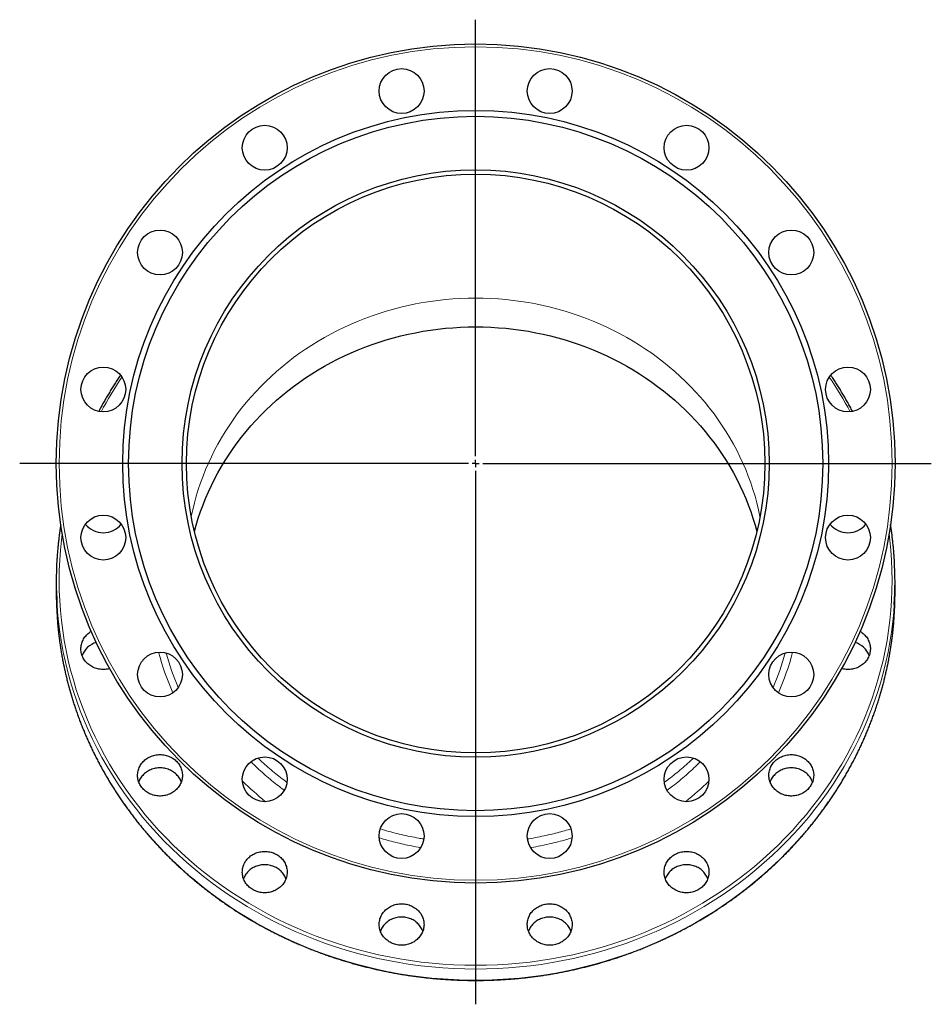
# Model space of a CAD drawing. Header units: millimetres. Extents: x 149 to 1600, y 55 to 1518.
# Tile 5 of 5: x 969 to 1600, y 838 to 1518. Entities that reach past the tile are written whole.
import ezdxf

# ---------------------------------------------------------------- set-up
doc = ezdxf.new("R2010")
doc.units = ezdxf.units.MM
doc.layers.add('FORMAT', color=7, linetype='Continuous')

# ---------------------------------------------------------------- blocks, each defined once
blk = doc.blocks.new('SW_CENTERMARKSYMBOL_0')
at = {"layer": 'FORMAT', "color": 0}
for p, q in [((0, 5), (0, 306.76)), ((-5, 0), (-315.29, 0)), ((0, 0), (-2.5, 0)), ((0, 0), (0, 2.5)), ((0, 0), (0, -2.5)), ((0, 0), (2.5, 0)), ((5, 0), (315.09, 0)), ((0, -5), (0, -373.76))]:
    blk.add_line(p, q, dxfattribs=at)

msp = doc.modelspace()

# ---------------------------------------------------------------- linework, layer by layer
at = {"color": 7, "linetype": 'Continuous', "lineweight": 25}
for p, q in [((994.47, 1130.15), (994.47, 1122.49)), ((1574.47, 1122.49), (1574.47, 1130.15))]:
    msp.add_line(p, q, dxfattribs=at)
at = {"color": 8, "linetype": 'Continuous', "lineweight": 18, "flags": 128}
for points in [[(1481.09, 1175.06), (1480.1, 1179.66), (1478.94, 1184.38), (1477.65, 1189.07), (1476.23, 1193.73), (1474.68, 1198.35), (1473, 1202.93), (1471.19, 1207.47), (1469.25, 1211.96), (1467.18, 1216.4), (1464.99, 1220.8), (1462.67, 1225.13), (1460.23, 1229.41), (1457.67, 1233.64), (1455, 1237.79), (1452.2, 1241.88), (1449.29, 1245.91), (1446.27, 1249.86), (1443.14, 1253.73), (1439.9, 1257.53), (1436.55, 1261.25), (1433.1, 1264.89), (1429.54, 1268.44), (1425.89, 1271.9), (1422.14, 1275.28), (1418.3, 1278.56), (1414.36, 1281.75), (1410.33, 1284.85), (1406.22, 1287.84), (1402.03, 1290.73), (1397.75, 1293.53), (1393.4, 1296.21), (1388.97, 1298.79), (1384.47, 1301.27), (1379.9, 1303.63), (1375.27, 1305.88), (1370.57, 1308.02), (1365.82, 1310.05), (1361.01, 1311.96), (1356.14, 1313.75), (1351.23, 1315.42), (1346.27, 1316.98), (1341.27, 1318.41), (1336.23, 1319.73), (1331.16, 1320.92), (1326.05, 1321.99), (1320.92, 1322.93), (1315.76, 1323.75), (1310.57, 1324.44), (1305.38, 1325.01), (1300.16, 1325.45), (1294.94, 1325.77), (1289.7, 1325.96), (1284.47, 1326.02), (1279.23, 1325.96), (1274, 1325.77), (1268.78, 1325.45), (1263.56, 1325.01), (1258.36, 1324.44), (1253.18, 1323.75), (1248.02, 1322.93), (1242.89, 1321.99), (1237.78, 1320.92), (1232.71, 1319.73), (1227.67, 1318.41), (1222.67, 1316.98), (1217.71, 1315.42), (1212.8, 1313.75), (1207.93, 1311.96), (1203.12, 1310.05), (1198.37, 1308.02), (1193.67, 1305.88), (1189.04, 1303.63), (1184.47, 1301.27), (1179.97, 1298.79), (1175.54, 1296.21), (1171.19, 1293.53), (1166.91, 1290.73), (1162.72, 1287.84), (1158.61, 1284.85), (1154.58, 1281.75), (1150.64, 1278.56), (1146.8, 1275.28), (1143.05, 1271.9), (1139.39, 1268.44), (1135.84, 1264.89), (1132.39, 1261.25), (1129.04, 1257.53), (1125.8, 1253.73), (1122.67, 1249.86), (1119.64, 1245.91), (1116.74, 1241.88), (1113.94, 1237.79), (1111.26, 1233.64), (1108.71, 1229.41), (1106.27, 1225.13), (1103.95, 1220.8), (1101.76, 1216.4), (1099.69, 1211.96), (1097.75, 1207.47), (1095.94, 1202.93), (1094.26, 1198.35), (1092.71, 1193.73), (1091.28, 1189.07), (1090, 1184.38), (1088.84, 1179.66), (1087.85, 1175.06)], [(998.58, 1163.03), (998.05, 1158.73), (997.36, 1151.79), (996.86, 1144.84), (996.57, 1137.88), (996.47, 1130.91), (996.57, 1123.95), (996.86, 1116.99), (997.36, 1110.04), (998.05, 1103.1), (998.93, 1096.18), (1000.02, 1089.29), (1001.29, 1082.42), (1002.76, 1075.59), (1004.43, 1068.8), (1006.28, 1062.05), (1008.33, 1055.34), (1010.57, 1048.69), (1012.99, 1042.09), (1015.6, 1035.56), (1018.39, 1029.09), (1021.37, 1022.69), (1024.53, 1016.36), (1027.86, 1010.12), (1031.37, 1003.95), (1035.05, 997.87), (1038.91, 991.89), (1042.93, 986), (1047.12, 980.2), (1051.47, 974.52), (1055.98, 968.93), (1060.65, 963.46), (1065.47, 958.11), (1070.44, 952.87), (1075.56, 947.76), (1080.82, 942.77), (1086.22, 937.91), (1091.76, 933.18), (1097.43, 928.59), (1103.23, 924.13), (1109.15, 919.82), (1115.19, 915.65), (1121.34, 911.63), (1127.61, 907.76), (1133.99, 904.04), (1140.47, 900.48), (1147.05, 897.08), (1153.72, 893.84), (1160.48, 890.76), (1167.33, 887.84), (1174.26, 885.09), (1181.26, 882.51), (1188.33, 880.1), (1195.47, 877.86), (1202.67, 875.79), (1209.93, 873.9), (1217.24, 872.19), (1224.59, 870.65), (1231.99, 869.29), (1239.42, 868.11), (1246.88, 867.11), (1254.37, 866.29), (1261.87, 865.66), (1269.4, 865.2), (1276.93, 864.93), (1284.47, 864.84)], [(1284.47, 864.84), (1292.01, 864.93), (1299.54, 865.2), (1307.07, 865.66), (1314.57, 866.29), (1322.06, 867.11), (1329.52, 868.11), (1336.95, 869.29), (1344.35, 870.65), (1351.7, 872.19), (1359.01, 873.9), (1366.27, 875.79), (1373.47, 877.86), (1380.61, 880.1), (1387.68, 882.51), (1394.68, 885.09), (1401.61, 887.84), (1408.46, 890.76), (1415.22, 893.84), (1421.89, 897.08), (1428.47, 900.48), (1434.95, 904.04), (1441.33, 907.76), (1447.59, 911.63), (1453.75, 915.65), (1459.79, 919.82), (1465.71, 924.13), (1471.51, 928.59), (1477.18, 933.18), (1482.72, 937.91), (1488.12, 942.77), (1493.38, 947.76), (1498.5, 952.87), (1503.47, 958.11), (1508.29, 963.46), (1512.96, 968.93), (1517.47, 974.52), (1521.82, 980.2), (1526.01, 986), (1530.03, 991.89), (1533.88, 997.87), (1537.57, 1003.95), (1541.08, 1010.12), (1544.41, 1016.36), (1547.57, 1022.69), (1550.55, 1029.09), (1553.34, 1035.56), (1555.95, 1042.09), (1558.37, 1048.69), (1560.61, 1055.34), (1562.66, 1062.05), (1564.51, 1068.8), (1566.18, 1075.59), (1567.65, 1082.42), (1568.92, 1089.29), (1570.01, 1096.18), (1570.89, 1103.1), (1571.58, 1110.04), (1572.07, 1116.99), (1572.37, 1123.95), (1572.47, 1130.91), (1572.37, 1137.88), (1572.07, 1144.84), (1571.58, 1151.79), (1570.89, 1158.73), (1570.36, 1163.03)], [(994.98, 1114.21), (995.36, 1109.13), (996.06, 1102.14), (996.95, 1095.18), (998.04, 1088.23), (999.33, 1081.32), (1000.81, 1074.44), (1002.48, 1067.6), (1004.35, 1060.8), (1006.41, 1054.05), (1008.66, 1047.35), (1011.1, 1040.71), (1013.73, 1034.13), (1016.54, 1027.62), (1019.54, 1021.17), (1022.72, 1014.8), (1026.08, 1008.51), (1029.61, 1002.3), (1033.32, 996.18), (1037.2, 990.16), (1041.26, 984.22), (1045.47, 978.39), (1049.85, 972.66), (1054.4, 967.04), (1059.1, 961.54), (1063.95, 956.14), (1068.96, 950.87), (1074.11, 945.72), (1079.41, 940.7), (1084.85, 935.8), (1090.42, 931.04), (1096.13, 926.42), (1101.97, 921.93), (1107.93, 917.59), (1114.01, 913.39), (1120.21, 909.34), (1126.52, 905.45), (1132.94, 901.7), (1139.47, 898.12), (1146.09, 894.69), (1152.81, 891.42), (1159.62, 888.32), (1166.52, 885.39), (1173.49, 882.62), (1180.54, 880.02), (1187.67, 877.59), (1194.85, 875.34), (1202.11, 873.26), (1209.41, 871.35), (1216.77, 869.62), (1224.18, 868.08), (1231.62, 866.71), (1239.1, 865.52), (1246.62, 864.51), (1254.16, 863.69), (1261.72, 863.05), (1269.29, 862.59), (1276.88, 862.31), (1284.47, 862.22)], [(1284.47, 862.22), (1292.06, 862.31), (1299.65, 862.59), (1307.22, 863.05), (1314.78, 863.69), (1322.32, 864.51), (1329.84, 865.52), (1337.32, 866.71), (1344.76, 868.08), (1352.17, 869.62), (1359.53, 871.35), (1366.83, 873.26), (1374.08, 875.34), (1381.27, 877.59), (1388.4, 880.02), (1395.45, 882.62), (1402.42, 885.39), (1409.32, 888.32), (1416.13, 891.42), (1422.85, 894.69), (1429.47, 898.12), (1435.99, 901.7), (1442.41, 905.45), (1448.73, 909.34), (1454.93, 913.39), (1461.01, 917.59), (1466.97, 921.93), (1472.81, 926.42), (1478.52, 931.04), (1484.09, 935.8), (1489.53, 940.7), (1494.83, 945.72), (1499.98, 950.87), (1504.99, 956.14), (1509.84, 961.54), (1514.54, 967.04), (1519.08, 972.66), (1523.47, 978.39), (1527.68, 984.22), (1531.74, 990.16), (1535.62, 996.18), (1539.33, 1002.3), (1542.86, 1008.51), (1546.22, 1014.8), (1549.4, 1021.17), (1552.39, 1027.62), (1555.21, 1034.13), (1557.84, 1040.71), (1560.28, 1047.35), (1562.53, 1054.05), (1564.59, 1060.8), (1566.46, 1067.6), (1568.13, 1074.44), (1569.61, 1081.32), (1570.9, 1088.23), (1571.99, 1095.18), (1572.88, 1102.14), (1573.58, 1109.13), (1573.96, 1114.24)], [(994.98, 1106.55), (995.36, 1101.47), (996.06, 1094.49), (996.95, 1087.52), (998.04, 1080.58), (999.33, 1073.67), (1000.81, 1066.79), (1002.48, 1059.95), (1004.35, 1053.15), (1006.41, 1046.4), (1008.66, 1039.7), (1011.1, 1033.06), (1013.73, 1026.48), (1016.54, 1019.96), (1019.54, 1013.52), (1022.72, 1007.15), (1026.08, 1000.86), (1029.61, 994.65), (1033.32, 988.53), (1037.2, 982.5), (1041.26, 976.57), (1045.47, 970.74), (1049.85, 965.01), (1054.4, 959.39), (1059.1, 953.88), (1063.95, 948.49), (1068.96, 943.22), (1074.11, 938.07), (1079.41, 933.04), (1084.85, 928.15), (1090.42, 923.39), (1096.13, 918.76), (1101.97, 914.28), (1107.93, 909.93), (1114.01, 905.74), (1120.21, 901.69), (1126.52, 897.79), (1132.94, 894.05), (1139.47, 890.46), (1146.09, 887.04), (1152.81, 883.77), (1159.62, 880.67), (1166.52, 877.73), (1173.49, 874.96), (1180.54, 872.36), (1187.67, 869.94), (1194.85, 867.68), (1202.11, 865.6), (1209.41, 863.7), (1216.77, 861.97), (1224.18, 860.42), (1231.62, 859.05), (1239.1, 857.87), (1246.62, 856.86), (1254.16, 856.04), (1261.72, 855.39), (1269.29, 854.94), (1276.88, 854.66), (1284.47, 854.57)], [(1284.47, 854.57), (1292.06, 854.66), (1299.65, 854.94), (1307.22, 855.39), (1314.78, 856.04), (1322.32, 856.86), (1329.84, 857.87), (1337.32, 859.05), (1344.76, 860.42), (1352.17, 861.97), (1359.53, 863.7), (1366.83, 865.6), (1374.08, 867.68), (1381.27, 869.94), (1388.4, 872.36), (1395.45, 874.96), (1402.42, 877.73), (1409.32, 880.67), (1416.13, 883.77), (1422.85, 887.04), (1429.47, 890.46), (1435.99, 894.05), (1442.41, 897.79), (1448.73, 901.69), (1454.93, 905.74), (1461.01, 909.93), (1466.97, 914.28), (1472.81, 918.76), (1478.52, 923.39), (1484.09, 928.15), (1489.53, 933.04), (1494.83, 938.07), (1499.98, 943.22), (1504.99, 948.49), (1509.84, 953.88), (1514.54, 959.39), (1519.08, 965.01), (1523.47, 970.74), (1527.68, 976.57), (1531.74, 982.5), (1535.62, 988.53), (1539.33, 994.65), (1542.86, 1000.86), (1546.22, 1007.15), (1549.4, 1013.52), (1552.39, 1019.96), (1555.21, 1026.48), (1557.84, 1033.06), (1560.28, 1039.7), (1562.53, 1046.4), (1564.59, 1053.15), (1566.46, 1059.95), (1568.13, 1066.79), (1569.61, 1073.67), (1570.9, 1080.58), (1571.99, 1087.52), (1572.88, 1094.49), (1573.58, 1101.47), (1573.96, 1106.59)]]:
    msp.add_lwpolyline(points, dxfattribs=at)
at = {"color": 7, "linetype": 'Continuous', "lineweight": 25, "flags": 128}
for points in [[(1090.06, 1164.72), (1091.28, 1169.17), (1092.71, 1173.82), (1094.26, 1178.44), (1095.94, 1183.02), (1097.75, 1187.56), (1099.69, 1192.06), (1101.76, 1196.5), (1103.95, 1200.89), (1106.27, 1205.23), (1108.71, 1209.51), (1111.26, 1213.73), (1113.94, 1217.89), (1116.74, 1221.98), (1119.64, 1226), (1122.67, 1229.95), (1125.8, 1233.83), (1129.04, 1237.63), (1132.39, 1241.35), (1135.84, 1244.98), (1139.39, 1248.54), (1143.05, 1252), (1146.8, 1255.38), (1150.64, 1258.66), (1154.58, 1261.85), (1158.61, 1264.94), (1162.72, 1267.94), (1166.91, 1270.83), (1171.19, 1273.62), (1175.54, 1276.31), (1179.97, 1278.89), (1184.47, 1281.37), (1189.04, 1283.73), (1193.67, 1285.98), (1198.37, 1288.12), (1203.12, 1290.15), (1207.93, 1292.06), (1212.8, 1293.85), (1217.71, 1295.52), (1222.67, 1297.08), (1227.67, 1298.51), (1232.71, 1299.83), (1237.78, 1301.02), (1242.89, 1302.08), (1248.02, 1303.03), (1253.18, 1303.85), (1258.36, 1304.54), (1263.56, 1305.11), (1268.78, 1305.55), (1274, 1305.87), (1279.23, 1306.06), (1284.47, 1306.12)], [(1284.47, 1306.12), (1289.7, 1306.06), (1294.94, 1305.87), (1300.16, 1305.55), (1305.38, 1305.11), (1310.57, 1304.54), (1315.76, 1303.85), (1320.92, 1303.03), (1326.05, 1302.08), (1331.16, 1301.02), (1336.23, 1299.83), (1341.27, 1298.51), (1346.27, 1297.08), (1351.23, 1295.52), (1356.14, 1293.85), (1361.01, 1292.06), (1365.82, 1290.15), (1370.57, 1288.12), (1375.27, 1285.98), (1379.9, 1283.73), (1384.47, 1281.37), (1388.97, 1278.89), (1393.4, 1276.31), (1397.75, 1273.62), (1402.03, 1270.83), (1406.22, 1267.94), (1410.33, 1264.94), (1414.36, 1261.85), (1418.3, 1258.66), (1422.14, 1255.38), (1425.89, 1252), (1429.54, 1248.54), (1433.1, 1244.98), (1436.55, 1241.35), (1439.9, 1237.63), (1443.14, 1233.83), (1446.27, 1229.95), (1449.29, 1226), (1452.2, 1221.98), (1455, 1217.89), (1457.67, 1213.73), (1460.23, 1209.51), (1462.67, 1205.23), (1464.99, 1200.89), (1467.18, 1196.5), (1469.25, 1192.06), (1471.19, 1187.56), (1473, 1183.02), (1474.68, 1178.44), (1476.23, 1173.82), (1477.65, 1169.17), (1478.88, 1164.72)], [(1031.49, 1069.89), (1030.92, 1069.74), (1030.06, 1069.56), (1029.2, 1069.42), (1028.33, 1069.33), (1027.45, 1069.29), (1026.57, 1069.29), (1025.7, 1069.33), (1024.83, 1069.42), (1023.96, 1069.56), (1023.11, 1069.74), (1022.27, 1069.97), (1021.44, 1070.24), (1020.63, 1070.55), (1019.84, 1070.91), (1019.07, 1071.3), (1018.33, 1071.74), (1017.62, 1072.21), (1016.94, 1072.72), (1016.29, 1073.26), (1015.67, 1073.84), (1015.09, 1074.45), (1014.55, 1075.08), (1014.05, 1075.75), (1013.59, 1076.44), (1013.17, 1077.15), (1012.8, 1077.89), (1012.47, 1078.64), (1012.19, 1079.41), (1011.96, 1080.19), (1011.77, 1080.98), (1011.64, 1081.78), (1011.55, 1082.59), (1011.51, 1083.4), (1011.53, 1084.21), (1011.59, 1085.02), (1011.7, 1085.82), (1011.86, 1086.62), (1012.07, 1087.4), (1012.33, 1088.18), (1012.63, 1088.94), (1012.98, 1089.68), (1013.38, 1090.41), (1013.81, 1091.11), (1014.3, 1091.79), (1014.82, 1092.44), (1015.38, 1093.06), (1015.98, 1093.65), (1016.61, 1094.21), (1017.28, 1094.74), (1017.97, 1095.23), (1018.67, 1095.67)], [(1550.26, 1095.67), (1550.97, 1095.23), (1551.66, 1094.74), (1552.33, 1094.21), (1552.96, 1093.65), (1553.56, 1093.06), (1554.12, 1092.44), (1554.64, 1091.79), (1555.12, 1091.11), (1555.56, 1090.41), (1555.96, 1089.68), (1556.31, 1088.94), (1556.61, 1088.18), (1556.87, 1087.4), (1557.08, 1086.62), (1557.24, 1085.82), (1557.35, 1085.02), (1557.41, 1084.21), (1557.42, 1083.4), (1557.39, 1082.59), (1557.3, 1081.78), (1557.16, 1080.98), (1556.98, 1080.19), (1556.75, 1079.41), (1556.47, 1078.64), (1556.14, 1077.89), (1555.77, 1077.15), (1555.35, 1076.44), (1554.89, 1075.75), (1554.39, 1075.08), (1553.85, 1074.45), (1553.27, 1073.84), (1552.65, 1073.26), (1552, 1072.72), (1551.32, 1072.21), (1550.61, 1071.74), (1549.86, 1071.3), (1549.1, 1070.91), (1548.31, 1070.55), (1547.5, 1070.24), (1546.67, 1069.97), (1545.83, 1069.74), (1544.98, 1069.56), (1544.11, 1069.42), (1543.24, 1069.33), (1542.36, 1069.29), (1541.49, 1069.29), (1540.61, 1069.33), (1539.74, 1069.42), (1538.87, 1069.56), (1538.02, 1069.74), (1537.45, 1069.89)], [(1066.21, 1010.5), (1067.09, 1010.47), (1067.96, 1010.4), (1068.83, 1010.29), (1069.69, 1010.13), (1070.54, 1009.93), (1071.37, 1009.68), (1072.19, 1009.39), (1072.99, 1009.05), (1073.77, 1008.68), (1074.52, 1008.26), (1075.25, 1007.81), (1075.95, 1007.32), (1076.61, 1006.79), (1077.25, 1006.23), (1077.84, 1005.64), (1078.4, 1005.01), (1078.93, 1004.36), (1079.41, 1003.68), (1079.85, 1002.98), (1080.24, 1002.26), (1080.59, 1001.52), (1080.89, 1000.76), (1081.15, 999.98), (1081.36, 999.19), (1081.52, 998.4), (1081.63, 997.59), (1081.69, 996.78), (1081.71, 995.97), (1081.67, 995.16), (1081.58, 994.36), (1081.45, 993.56), (1081.26, 992.76), (1081.03, 991.98), (1080.75, 991.22), (1080.42, 990.46), (1080.05, 989.73), (1079.63, 989.02), (1079.17, 988.33), (1078.67, 987.66), (1078.13, 987.02), (1077.55, 986.42), (1076.93, 985.84), (1076.28, 985.29), (1075.6, 984.78), (1074.89, 984.31), (1074.15, 983.88), (1073.38, 983.48), (1072.59, 983.13), (1071.78, 982.81), (1070.96, 982.54), (1070.11, 982.32), (1069.26, 982.14), (1068.39, 982), (1067.52, 981.91), (1066.65, 981.86), (1065.77, 981.86), (1064.89, 981.91), (1064.02, 982), (1063.16, 982.14), (1062.3, 982.32), (1061.46, 982.54), (1060.63, 982.81), (1059.82, 983.13), (1059.04, 983.48), (1058.27, 983.88), (1057.53, 984.31), (1056.82, 984.78), (1056.13, 985.29), (1055.48, 985.84), (1054.87, 986.42), (1054.29, 987.02), (1053.75, 987.66), (1053.25, 988.33), (1052.79, 989.02), (1052.37, 989.73), (1052, 990.46), (1051.67, 991.22), (1051.39, 991.98), (1051.16, 992.76), (1050.97, 993.56), (1050.83, 994.36), (1050.75, 995.16), (1050.71, 995.97), (1050.72, 996.78), (1050.78, 997.59), (1050.9, 998.4), (1051.06, 999.19), (1051.27, 999.98), (1051.52, 1000.76), (1051.83, 1001.52), (1052.18, 1002.26), (1052.57, 1002.98), (1053.01, 1003.68), (1053.49, 1004.36), (1054.01, 1005.01), (1054.57, 1005.64), (1055.17, 1006.23), (1055.8, 1006.79), (1056.47, 1007.32), (1057.17, 1007.81), (1057.9, 1008.26), (1058.65, 1008.68), (1059.43, 1009.05), (1060.23, 1009.39), (1061.05, 1009.68), (1061.88, 1009.93), (1062.73, 1010.13), (1063.59, 1010.29), (1064.46, 1010.4), (1065.33, 1010.47), (1066.21, 1010.5)], [(1502.73, 1010.5), (1503.61, 1010.47), (1504.48, 1010.4), (1505.35, 1010.29), (1506.21, 1010.13), (1507.06, 1009.93), (1507.89, 1009.68), (1508.71, 1009.39), (1509.51, 1009.05), (1510.29, 1008.68), (1511.04, 1008.26), (1511.77, 1007.81), (1512.47, 1007.32), (1513.13, 1006.79), (1513.77, 1006.23), (1514.37, 1005.64), (1514.93, 1005.01), (1515.45, 1004.36), (1515.93, 1003.68), (1516.37, 1002.98), (1516.76, 1002.26), (1517.11, 1001.52), (1517.42, 1000.76), (1517.67, 999.98), (1517.88, 999.19), (1518.04, 998.4), (1518.15, 997.59), (1518.22, 996.78), (1518.23, 995.97), (1518.19, 995.16), (1518.1, 994.36), (1517.97, 993.56), (1517.78, 992.76), (1517.55, 991.98), (1517.27, 991.22), (1516.94, 990.46), (1516.57, 989.73), (1516.15, 989.02), (1515.69, 988.33), (1515.19, 987.66), (1514.65, 987.02), (1514.07, 986.42), (1513.46, 985.84), (1512.81, 985.29), (1512.12, 984.78), (1511.41, 984.31), (1510.67, 983.88), (1509.9, 983.48), (1509.11, 983.13), (1508.31, 982.81), (1507.48, 982.54), (1506.64, 982.32), (1505.78, 982.14), (1504.92, 982), (1504.04, 981.91), (1503.17, 981.86), (1502.29, 981.86), (1501.42, 981.91), (1500.54, 982), (1499.68, 982.14), (1498.82, 982.32), (1497.98, 982.54), (1497.16, 982.81), (1496.35, 983.13), (1495.56, 983.48), (1494.79, 983.88), (1494.05, 984.31), (1493.34, 984.78), (1492.66, 985.29), (1492.01, 985.84), (1491.39, 986.42), (1490.81, 987.02), (1490.27, 987.66), (1489.77, 988.33), (1489.31, 989.02), (1488.89, 989.73), (1488.52, 990.46), (1488.19, 991.22), (1487.91, 991.98), (1487.68, 992.76), (1487.49, 993.56), (1487.36, 994.36), (1487.27, 995.16), (1487.23, 995.97), (1487.24, 996.78), (1487.31, 997.59), (1487.42, 998.4), (1487.58, 999.19), (1487.79, 999.98), (1488.04, 1000.76), (1488.35, 1001.52), (1488.7, 1002.26), (1489.09, 1002.98), (1489.53, 1003.68), (1490.01, 1004.36), (1490.53, 1005.01), (1491.09, 1005.64), (1491.69, 1006.23), (1492.33, 1006.79), (1492.99, 1007.32), (1493.69, 1007.81), (1494.42, 1008.26), (1495.17, 1008.68), (1495.95, 1009.05), (1496.75, 1009.39), (1497.57, 1009.68), (1498.4, 1009.93), (1499.25, 1010.13), (1500.11, 1010.29), (1500.98, 1010.4), (1501.85, 1010.47), (1502.73, 1010.5)], [(1080.89, 991.58), (1080.75, 991.95), (1080.42, 992.71), (1080.05, 993.44), (1079.63, 994.15), (1079.17, 994.84), (1078.67, 995.51), (1078.13, 996.15), (1077.55, 996.75), (1076.93, 997.33), (1076.28, 997.87), (1075.6, 998.38), (1074.89, 998.86), (1074.15, 999.29), (1073.38, 999.69), (1072.59, 1000.04), (1071.78, 1000.35), (1070.96, 1000.62), (1070.11, 1000.85), (1069.26, 1001.03), (1068.39, 1001.17), (1067.52, 1001.26), (1066.65, 1001.31), (1065.77, 1001.31), (1064.89, 1001.26), (1064.02, 1001.17), (1063.16, 1001.03), (1062.3, 1000.85), (1061.46, 1000.62), (1060.63, 1000.35), (1059.82, 1000.04), (1059.04, 999.69), (1058.27, 999.29), (1057.53, 998.86), (1056.82, 998.38), (1056.13, 997.87), (1055.48, 997.33), (1054.87, 996.75), (1054.29, 996.15), (1053.75, 995.51), (1053.25, 994.84), (1052.79, 994.15), (1052.37, 993.44), (1052, 992.71), (1051.67, 991.95), (1051.53, 991.58)], [(1517.41, 991.58), (1517.27, 991.95), (1516.94, 992.71), (1516.57, 993.44), (1516.15, 994.15), (1515.69, 994.84), (1515.19, 995.51), (1514.65, 996.15), (1514.07, 996.75), (1513.46, 997.33), (1512.81, 997.87), (1512.12, 998.38), (1511.41, 998.86), (1510.67, 999.29), (1509.9, 999.69), (1509.11, 1000.04), (1508.31, 1000.35), (1507.48, 1000.62), (1506.64, 1000.85), (1505.78, 1001.03), (1504.92, 1001.17), (1504.04, 1001.26), (1503.17, 1001.31), (1502.29, 1001.31), (1501.42, 1001.26), (1500.54, 1001.17), (1499.68, 1001.03), (1498.82, 1000.85), (1497.98, 1000.62), (1497.16, 1000.35), (1496.35, 1000.04), (1495.56, 999.69), (1494.79, 999.29), (1494.05, 998.86), (1493.34, 998.38), (1492.66, 997.87), (1492.01, 997.33), (1491.39, 996.75), (1490.81, 996.15), (1490.27, 995.51), (1489.77, 994.84), (1489.31, 994.15), (1488.89, 993.44), (1488.52, 992.71), (1488.19, 991.95), (1488.05, 991.58)], [(1138.63, 943.59), (1139.51, 943.56), (1140.38, 943.49), (1141.25, 943.38), (1142.11, 943.22), (1142.96, 943.02), (1143.8, 942.77), (1144.61, 942.48), (1145.41, 942.14), (1146.19, 941.77), (1146.95, 941.35), (1147.67, 940.9), (1148.37, 940.41), (1149.04, 939.88), (1149.67, 939.32), (1150.27, 938.73), (1150.83, 938.1), (1151.35, 937.45), (1151.83, 936.77), (1152.27, 936.07), (1152.66, 935.35), (1153.01, 934.61), (1153.32, 933.84), (1153.58, 933.07), (1153.78, 932.28), (1153.94, 931.49), (1154.06, 930.68), (1154.12, 929.87), (1154.13, 929.06), (1154.09, 928.25), (1154.01, 927.45), (1153.87, 926.65), (1153.69, 925.85), (1153.45, 925.07), (1153.17, 924.3), (1152.85, 923.55), (1152.47, 922.82), (1152.06, 922.11), (1151.6, 921.42), (1151.09, 920.75), (1150.55, 920.11), (1149.97, 919.5), (1149.36, 918.93), (1148.71, 918.38), (1148.02, 917.87), (1147.31, 917.4), (1146.57, 916.97), (1145.81, 916.57), (1145.02, 916.22), (1144.21, 915.9), (1143.38, 915.63), (1142.54, 915.41), (1141.68, 915.23), (1140.82, 915.09), (1139.95, 915), (1139.07, 914.95), (1138.19, 914.95), (1137.32, 915), (1136.45, 915.09), (1135.58, 915.23), (1134.73, 915.41), (1133.88, 915.63), (1133.06, 915.9), (1132.25, 916.22), (1131.46, 916.57), (1130.69, 916.97), (1129.95, 917.4), (1129.24, 917.87), (1128.56, 918.38), (1127.91, 918.93), (1127.29, 919.5), (1126.71, 920.11), (1126.17, 920.75), (1125.67, 921.42), (1125.21, 922.11), (1124.79, 922.82), (1124.42, 923.55), (1124.09, 924.3), (1123.81, 925.07), (1123.58, 925.85), (1123.39, 926.65), (1123.26, 927.45), (1123.17, 928.25), (1123.13, 929.06), (1123.15, 929.87), (1123.21, 930.68), (1123.32, 931.49), (1123.48, 932.28), (1123.69, 933.07), (1123.95, 933.84), (1124.25, 934.61), (1124.6, 935.35), (1125, 936.07), (1125.43, 936.77), (1125.91, 937.45), (1126.44, 938.1), (1127, 938.73), (1127.59, 939.32), (1128.23, 939.88), (1128.89, 940.41), (1129.59, 940.9), (1130.32, 941.35), (1131.07, 941.77), (1131.85, 942.14), (1132.65, 942.48), (1133.47, 942.77), (1134.3, 943.02), (1135.15, 943.22), (1136.01, 943.38), (1136.88, 943.49), (1137.76, 943.56), (1138.63, 943.59)], [(1430.31, 943.59), (1431.18, 943.56), (1432.06, 943.49), (1432.93, 943.38), (1433.79, 943.22), (1434.64, 943.02), (1435.47, 942.77), (1436.29, 942.48), (1437.09, 942.14), (1437.87, 941.77), (1438.62, 941.35), (1439.35, 940.9), (1440.04, 940.41), (1440.71, 939.88), (1441.34, 939.32), (1441.94, 938.73), (1442.5, 938.1), (1443.02, 937.45), (1443.51, 936.77), (1443.94, 936.07), (1444.34, 935.35), (1444.69, 934.61), (1444.99, 933.84), (1445.25, 933.07), (1445.46, 932.28), (1445.62, 931.49), (1445.73, 930.68), (1445.79, 929.87), (1445.81, 929.06), (1445.77, 928.25), (1445.68, 927.45), (1445.55, 926.65), (1445.36, 925.85), (1445.13, 925.07), (1444.85, 924.3), (1444.52, 923.55), (1444.15, 922.82), (1443.73, 922.11), (1443.27, 921.42), (1442.77, 920.75), (1442.23, 920.11), (1441.65, 919.5), (1441.03, 918.93), (1440.38, 918.38), (1439.7, 917.87), (1438.99, 917.4), (1438.25, 916.97), (1437.48, 916.57), (1436.69, 916.22), (1435.88, 915.9), (1435.05, 915.63), (1434.21, 915.41), (1433.36, 915.23), (1432.49, 915.09), (1431.62, 915), (1430.75, 914.95), (1429.87, 914.95), (1428.99, 915), (1428.12, 915.09), (1427.26, 915.23), (1426.4, 915.41), (1425.56, 915.63), (1424.73, 915.9), (1423.92, 916.22), (1423.13, 916.57), (1422.37, 916.97), (1421.63, 917.4), (1420.91, 917.87), (1420.23, 918.38), (1419.58, 918.93), (1418.97, 919.5), (1418.39, 920.11), (1417.84, 920.75), (1417.34, 921.42), (1416.88, 922.11), (1416.47, 922.82), (1416.09, 923.55), (1415.77, 924.3), (1415.49, 925.07), (1415.25, 925.85), (1415.07, 926.65), (1414.93, 927.45), (1414.85, 928.25), (1414.81, 929.06), (1414.82, 929.87), (1414.88, 930.68), (1414.99, 931.49), (1415.15, 932.28), (1415.36, 933.07), (1415.62, 933.84), (1415.92, 934.61), (1416.27, 935.35), (1416.67, 936.07), (1417.11, 936.77), (1417.59, 937.45), (1418.11, 938.1), (1418.67, 938.73), (1419.27, 939.32), (1419.9, 939.88), (1420.57, 940.41), (1421.27, 940.9), (1421.99, 941.35), (1422.75, 941.77), (1423.53, 942.14), (1424.32, 942.48), (1425.14, 942.77), (1425.98, 943.02), (1426.83, 943.22), (1427.69, 943.38), (1428.56, 943.49), (1429.43, 943.56), (1430.31, 943.59)], [(1153.31, 924.67), (1153.17, 925.04), (1152.85, 925.79), (1152.47, 926.53), (1152.06, 927.24), (1151.6, 927.93), (1151.09, 928.6), (1150.55, 929.23), (1149.97, 929.84), (1149.36, 930.42), (1148.71, 930.96), (1148.02, 931.47), (1147.31, 931.95), (1146.57, 932.38), (1145.81, 932.78), (1145.02, 933.13), (1144.21, 933.44), (1143.38, 933.71), (1142.54, 933.94), (1141.68, 934.12), (1140.82, 934.26), (1139.95, 934.35), (1139.07, 934.4), (1138.19, 934.4), (1137.32, 934.35), (1136.45, 934.26), (1135.58, 934.12), (1134.73, 933.94), (1133.88, 933.71), (1133.06, 933.44), (1132.25, 933.13), (1131.46, 932.78), (1130.69, 932.38), (1129.95, 931.95), (1129.24, 931.47), (1128.56, 930.96), (1127.91, 930.42), (1127.29, 929.84), (1126.71, 929.23), (1126.17, 928.6), (1125.67, 927.93), (1125.21, 927.24), (1124.79, 926.53), (1124.42, 925.79), (1124.09, 925.04), (1123.95, 924.67)], [(1444.99, 924.67), (1444.85, 925.04), (1444.52, 925.79), (1444.15, 926.53), (1443.73, 927.24), (1443.27, 927.93), (1442.77, 928.6), (1442.23, 929.23), (1441.65, 929.84), (1441.03, 930.42), (1440.38, 930.96), (1439.7, 931.47), (1438.99, 931.95), (1438.25, 932.38), (1437.48, 932.78), (1436.69, 933.13), (1435.88, 933.44), (1435.05, 933.71), (1434.21, 933.94), (1433.36, 934.12), (1432.49, 934.26), (1431.62, 934.35), (1430.75, 934.4), (1429.87, 934.4), (1428.99, 934.35), (1428.12, 934.26), (1427.26, 934.12), (1426.4, 933.94), (1425.56, 933.71), (1424.73, 933.44), (1423.92, 933.13), (1423.13, 932.78), (1422.37, 932.38), (1421.63, 931.95), (1420.91, 931.47), (1420.23, 930.96), (1419.58, 930.42), (1418.97, 929.84), (1418.39, 929.23), (1417.84, 928.6), (1417.34, 927.93), (1416.88, 927.24), (1416.47, 926.53), (1416.09, 925.79), (1415.77, 925.04), (1415.63, 924.67)], [(1233.26, 907.37), (1234.14, 907.35), (1235.01, 907.28), (1235.88, 907.17), (1236.74, 907.01), (1237.59, 906.8), (1238.42, 906.56), (1239.24, 906.26), (1240.04, 905.93), (1240.82, 905.56), (1241.57, 905.14), (1242.3, 904.69), (1243, 904.2), (1243.66, 903.67), (1244.3, 903.11), (1244.89, 902.52), (1245.45, 901.89), (1245.98, 901.24), (1246.46, 900.56), (1246.9, 899.86), (1247.29, 899.14), (1247.64, 898.39), (1247.94, 897.63), (1248.2, 896.86), (1248.41, 896.07), (1248.57, 895.27), (1248.68, 894.47), (1248.74, 893.66), (1248.76, 892.85), (1248.72, 892.04), (1248.63, 891.24), (1248.5, 890.43), (1248.31, 889.64), (1248.08, 888.86), (1247.8, 888.09), (1247.47, 887.34), (1247.1, 886.61), (1246.68, 885.89), (1246.22, 885.2), (1245.72, 884.54), (1245.18, 883.9), (1244.6, 883.29), (1243.98, 882.72), (1243.33, 882.17), (1242.65, 881.66), (1241.94, 881.19), (1241.2, 880.76), (1240.43, 880.36), (1239.64, 880.01), (1238.83, 879.69), (1238.01, 879.42), (1237.16, 879.2), (1236.31, 879.01), (1235.44, 878.88), (1234.57, 878.79), (1233.7, 878.74), (1232.82, 878.74), (1231.94, 878.79), (1231.07, 878.88), (1230.21, 879.01), (1229.35, 879.2), (1228.51, 879.42), (1227.68, 879.69), (1226.87, 880.01), (1226.09, 880.36), (1225.32, 880.76), (1224.58, 881.19), (1223.87, 881.66), (1223.18, 882.17), (1222.53, 882.72), (1221.92, 883.29), (1221.34, 883.9), (1220.8, 884.54), (1220.29, 885.2), (1219.83, 885.89), (1219.42, 886.61), (1219.05, 887.34), (1218.72, 888.09), (1218.44, 888.86), (1218.2, 889.64), (1218.02, 890.43), (1217.88, 891.24), (1217.8, 892.04), (1217.76, 892.85), (1217.77, 893.66), (1217.83, 894.47), (1217.95, 895.27), (1218.11, 896.07), (1218.32, 896.86), (1218.57, 897.63), (1218.88, 898.39), (1219.23, 899.14), (1219.62, 899.86), (1220.06, 900.56), (1220.54, 901.24), (1221.06, 901.89), (1221.62, 902.52), (1222.22, 903.11), (1222.85, 903.67), (1223.52, 904.2), (1224.22, 904.69), (1224.95, 905.14), (1225.7, 905.56), (1226.48, 905.93), (1227.28, 906.26), (1228.09, 906.56), (1228.93, 906.8), (1229.78, 907.01), (1230.64, 907.17), (1231.51, 907.28), (1232.38, 907.35), (1233.26, 907.37)], [(1335.68, 907.37), (1336.56, 907.35), (1337.43, 907.28), (1338.3, 907.17), (1339.16, 907.01), (1340.01, 906.8), (1340.84, 906.56), (1341.66, 906.26), (1342.46, 905.93), (1343.24, 905.56), (1343.99, 905.14), (1344.72, 904.69), (1345.42, 904.2), (1346.08, 903.67), (1346.72, 903.11), (1347.32, 902.52), (1347.88, 901.89), (1348.4, 901.24), (1348.88, 900.56), (1349.32, 899.86), (1349.71, 899.14), (1350.06, 898.39), (1350.37, 897.63), (1350.62, 896.86), (1350.83, 896.07), (1350.99, 895.27), (1351.1, 894.47), (1351.17, 893.66), (1351.18, 892.85), (1351.14, 892.04), (1351.06, 891.24), (1350.92, 890.43), (1350.73, 889.64), (1350.5, 888.86), (1350.22, 888.09), (1349.89, 887.34), (1349.52, 886.61), (1349.1, 885.89), (1348.64, 885.2), (1348.14, 884.54), (1347.6, 883.9), (1347.02, 883.29), (1346.41, 882.72), (1345.76, 882.17), (1345.07, 881.66), (1344.36, 881.19), (1343.62, 880.76), (1342.85, 880.36), (1342.07, 880.01), (1341.26, 879.69), (1340.43, 879.42), (1339.59, 879.2), (1338.73, 879.01), (1337.87, 878.88), (1337, 878.79), (1336.12, 878.74), (1335.24, 878.74), (1334.37, 878.79), (1333.49, 878.88), (1332.63, 879.01), (1331.78, 879.2), (1330.93, 879.42), (1330.11, 879.69), (1329.3, 880.01), (1328.51, 880.36), (1327.74, 880.76), (1327, 881.19), (1326.29, 881.66), (1325.61, 882.17), (1324.96, 882.72), (1324.34, 883.29), (1323.76, 883.9), (1323.22, 884.54), (1322.72, 885.2), (1322.26, 885.89), (1321.84, 886.61), (1321.47, 887.34), (1321.14, 888.09), (1320.86, 888.86), (1320.63, 889.64), (1320.44, 890.43), (1320.31, 891.24), (1320.22, 892.04), (1320.18, 892.85), (1320.19, 893.66), (1320.26, 894.47), (1320.37, 895.27), (1320.53, 896.07), (1320.74, 896.86), (1320.99, 897.63), (1321.3, 898.39), (1321.65, 899.14), (1322.04, 899.86), (1322.48, 900.56), (1322.96, 901.24), (1323.48, 901.89), (1324.05, 902.52), (1324.64, 903.11), (1325.28, 903.67), (1325.94, 904.2), (1326.64, 904.69), (1327.37, 905.14), (1328.12, 905.56), (1328.9, 905.93), (1329.7, 906.26), (1330.52, 906.56), (1331.35, 906.8), (1332.2, 907.01), (1333.06, 907.17), (1333.93, 907.28), (1334.8, 907.35), (1335.68, 907.37)], [(1247.94, 888.46), (1247.8, 888.83), (1247.47, 889.58), (1247.1, 890.32), (1246.68, 891.03), (1246.22, 891.72), (1245.72, 892.38), (1245.18, 893.02), (1244.6, 893.63), (1243.98, 894.21), (1243.33, 894.75), (1242.65, 895.26), (1241.94, 895.73), (1241.2, 896.17), (1240.43, 896.56), (1239.64, 896.92), (1238.83, 897.23), (1238.01, 897.5), (1237.16, 897.73), (1236.31, 897.91), (1235.44, 898.05), (1234.57, 898.14), (1233.7, 898.18), (1232.82, 898.18), (1231.94, 898.14), (1231.07, 898.05), (1230.21, 897.91), (1229.35, 897.73), (1228.51, 897.5), (1227.68, 897.23), (1226.87, 896.92), (1226.09, 896.56), (1225.32, 896.17), (1224.58, 895.73), (1223.87, 895.26), (1223.18, 894.75), (1222.53, 894.21), (1221.92, 893.63), (1221.34, 893.02), (1220.8, 892.38), (1220.29, 891.72), (1219.83, 891.03), (1219.42, 890.32), (1219.05, 889.58), (1218.72, 888.83), (1218.58, 888.46)], [(1350.36, 888.46), (1350.22, 888.83), (1349.89, 889.58), (1349.52, 890.32), (1349.1, 891.03), (1348.64, 891.72), (1348.14, 892.38), (1347.6, 893.02), (1347.02, 893.63), (1346.41, 894.21), (1345.76, 894.75), (1345.07, 895.26), (1344.36, 895.73), (1343.62, 896.17), (1342.85, 896.56), (1342.07, 896.92), (1341.26, 897.23), (1340.43, 897.5), (1339.59, 897.73), (1338.73, 897.91), (1337.87, 898.05), (1337, 898.14), (1336.12, 898.18), (1335.24, 898.18), (1334.37, 898.14), (1333.49, 898.05), (1332.63, 897.91), (1331.78, 897.73), (1330.93, 897.5), (1330.11, 897.23), (1329.3, 896.92), (1328.51, 896.56), (1327.74, 896.17), (1327, 895.73), (1326.29, 895.26), (1325.61, 894.75), (1324.96, 894.21), (1324.34, 893.63), (1323.76, 893.02), (1323.22, 892.38), (1322.72, 891.72), (1322.26, 891.03), (1321.84, 890.32), (1321.47, 889.58), (1321.14, 888.83), (1321, 888.46)]]:
    msp.add_lwpolyline(points, dxfattribs=at)
at = {"color": 7, "linetype": 'Continuous', "lineweight": 25}
for centre, radius in [((1284.47, 1211.66), 290), ((1233.26, 1469.11), 15.5), ((1335.68, 1469.11), 15.5), ((1284.47, 1211.66), 244), ((1284.47, 1211.66), 240), ((1138.63, 1429.92), 15.5), ((1430.31, 1429.92), 15.5), ((1284.47, 1211.66), 203), ((1284.47, 1211.66), 200), ((1066.21, 1357.5), 15.5), ((1502.73, 1357.5), 15.5), ((1027.01, 1262.87), 15.5), ((1541.93, 1262.87), 15.5), ((1027.01, 1160.45), 15.5), ((1541.93, 1160.45), 15.5), ((1066.21, 1065.82), 15.5), ((1502.73, 1065.82), 15.5), ((1138.63, 993.4), 15.5), ((1430.31, 993.4), 15.5), ((1233.26, 954.2), 15.5), ((1335.68, 954.2), 15.5)]:
    msp.add_circle(centre, radius, dxfattribs=at)
at = {"color": 8, "linetype": 'Continuous', "lineweight": 18}
msp.add_circle((1284.47, 1211.66), 288, dxfattribs=at)
for centre, radius, start, end in [((1256.24, 1125.75), 260.82, 146.03721, 152.18711), ((1312.56, 1125.66), 260.97, 27.81476, 33.96092), ((1256.04, 1131.94), 197.38, 194.86841, 203.53877), ((1256.67, 1133.05), 193.48, 195.68453, 203.20065), ((1312.27, 1133.05), 193.48, 336.79935, 344.31547), ((1312.9, 1131.94), 197.38, 336.46123, 345.13159), ((1273.65, 1145.08), 214.49, 225.44828, 231.20298), ((1295.38, 1144.97), 214.34, 308.79504, 314.55369)]:
    msp.add_arc(centre, radius, start, end, dxfattribs=at)
at = {"color": 7, "linetype": 'Continuous', "lineweight": 25}
for centre, radius, start, end in [((1027.01, 1180.09), 16.22, 219.89998, 320.10002), ((1541.93, 1180.09), 16.22, 219.89998, 320.10002), ((1242.05, 1130.15), 247.59, 176.54315, 183.69152), ((1326.88, 1130.15), 247.58, 356.31698, 3.42514), ((1242.08, 1122.49), 247.61, 180.00032, 183.69147), ((1326.86, 1122.49), 247.61, 356.31704, 359.99968), ((1026.29, 1073.65), 14.95, 106.06694, 158.98501), ((1542.64, 1073.63), 14.97, 21.05305, 73.895)]:
    msp.add_arc(centre, radius, start, end, dxfattribs=at)
for points, knots in [([(1038.92, 1272.77), (1038.7, 1272.45), (1037.84, 1271.19), (1036.38, 1268.97), (1034.53, 1266.12), (1032.73, 1263.25), (1030.97, 1260.36), (1029.24, 1257.45), (1027.56, 1254.52), (1025.91, 1251.56), (1024.68, 1249.3), (1024, 1248.01), (1023.85, 1247.72)], [0, 0, 0, 0, 0.039865, 0.155652, 0.271437, 0.387221, 0.503004, 0.618786, 0.734566, 0.850345, 0.966123, 1, 1, 1, 1]), ([(1545.1, 1247.7), (1545.08, 1247.75), (1544.53, 1248.79), (1543.43, 1250.82), (1541.8, 1253.77), (1540.12, 1256.71), (1538.41, 1259.63), (1536.66, 1262.52), (1534.86, 1265.4), (1533.03, 1268.26), (1531.42, 1270.72), (1530.39, 1272.21), (1530.01, 1272.78)], [0, 0, 0, 0, 0.005434, 0.121082, 0.236731, 0.352382, 0.468034, 0.583687, 0.699341, 0.814996, 0.930653, 1, 1, 1, 1]), ([(997.59, 1169.33), (997.43, 1168.35), (997.11, 1166.28), (996.66, 1163.11), (996.24, 1159.81), (995.87, 1156.51), (995.54, 1153.2), (995.25, 1149.89), (995.05, 1147.19), (994.95, 1145.59), (994.93, 1145.09)], [0, 0, 0, 0, 0.121659, 0.257871, 0.394082, 0.530293, 0.666503, 0.802713, 0.938923, 1, 1, 1, 1]), ([(1574.02, 1144.96), (1574.01, 1145.22), (1573.93, 1146.59), (1573.75, 1149.06), (1573.48, 1152.37), (1573.16, 1155.68), (1572.79, 1158.98), (1572.39, 1162.28), (1571.93, 1165.57), (1571.59, 1167.92), (1571.38, 1169.17), (1571.35, 1169.33)], [0, 0, 0, 0, 0.032334, 0.167796, 0.303259, 0.438721, 0.574184, 0.709648, 0.845112, 0.980576, 1, 1, 1, 1]), ([(994.99, 1106.53), (995, 1106.27), (995.09, 1104.91), (995.28, 1102.44), (995.57, 1099.13), (995.9, 1095.82), (996.28, 1092.52), (996.7, 1089.22), (997.17, 1085.93), (997.68, 1082.65), (998.24, 1079.37), (998.84, 1076.09), (999.48, 1072.83), (1000.17, 1069.57), (1000.9, 1066.32), (1001.67, 1063.08), (1002.49, 1059.84), (1003.35, 1056.62), (1004.26, 1053.41), (1005.2, 1050.2), (1006.19, 1047.01), (1007.23, 1043.83), (1008.3, 1040.66), (1009.42, 1037.51), (1010.58, 1034.37), (1011.78, 1031.24), (1013.02, 1028.12), (1014.31, 1025.02), (1015.63, 1021.94), (1017, 1018.87), (1018.41, 1015.81), (1019.86, 1012.78), (1021.35, 1009.76), (1022.88, 1006.75), (1024.45, 1003.77), (1026.06, 1000.8), (1027.71, 997.85), (1029.4, 994.92), (1031.13, 992.01), (1032.9, 989.12), (1034.7, 986.25), (1036.55, 983.4), (1038.43, 980.57), (1040.35, 977.77), (1042.31, 974.98), (1044.3, 972.22), (1046.34, 969.48), (1048.4, 966.77), (1050.51, 964.08), (1052.65, 961.41), (1054.82, 958.77), (1057.04, 956.15), (1059.28, 953.56), (1061.56, 951), (1063.88, 948.46), (1066.23, 945.95), (1068.61, 943.46), (1071.02, 941.01), (1073.47, 938.58), (1075.95, 936.17), (1078.46, 933.8), (1081.01, 931.46), (1083.58, 929.14), (1086.19, 926.86), (1088.82, 924.6), (1091.49, 922.38), (1094.19, 920.18), (1096.91, 918.02), (1099.67, 915.89), (1102.45, 913.79), (1105.26, 911.72), (1108.1, 909.68), (1110.96, 907.68), (1113.85, 905.71), (1116.77, 903.77), (1119.71, 901.87), (1122.68, 900), (1125.67, 898.17), (1128.69, 896.37), (1131.73, 894.6), (1134.8, 892.87), (1137.89, 891.17), (1141, 889.51), (1144.13, 887.89), (1147.28, 886.3), (1150.46, 884.75), (1153.66, 883.23), (1156.87, 881.75), (1160.11, 880.31), (1163.36, 878.9), (1166.63, 877.54), (1169.93, 876.21), (1173.23, 874.91), (1176.56, 873.66), (1179.9, 872.44), (1183.26, 871.26), (1186.63, 870.12), (1190.02, 869.02), (1193.43, 867.96), (1196.84, 866.94), (1200.27, 865.96), (1203.72, 865.01), (1207.17, 864.11), (1210.64, 863.24), (1214.12, 862.42), (1217.61, 861.63), (1221.11, 860.88), (1224.62, 860.18), (1228.14, 859.51), (1231.67, 858.89), (1235.21, 858.31), (1238.75, 857.76), (1242.3, 857.26), (1245.86, 856.8), (1249.42, 856.37), (1252.99, 855.99), (1256.56, 855.65), (1260.14, 855.35), (1263.72, 855.1), (1267.3, 854.88), (1270.89, 854.7), (1274.48, 854.57), (1278.07, 854.48), (1281.4, 854.42), (1283.53, 854.42), (1284.47, 854.42)], [0, 0, 0, 0, 0.001942, 0.0101337, 0.0183255, 0.0265172, 0.034709, 0.0429009, 0.0510927, 0.0592846, 0.0674765, 0.0756685, 0.0838605, 0.0920525, 0.1002446, 0.1084367, 0.1166289, 0.1248211, 0.1330134, 0.1412057, 0.1493981, 0.1575906, 0.1657832, 0.1739758, 0.1821684, 0.1903612, 0.198554, 0.2067469, 0.2149399, 0.2231329, 0.231326, 0.2395192, 0.2477125, 0.2559059, 0.2640993, 0.2722929, 0.2804865, 0.2886802, 0.296874, 0.3050679, 0.3132619, 0.3214559, 0.3296501, 0.3378443, 0.3460387, 0.3542331, 0.3624276, 0.3706222, 0.3788168, 0.3870116, 0.3952065, 0.4034014, 0.4115964, 0.4197915, 0.4279867, 0.436182, 0.4443774, 0.4525728, 0.4607684, 0.468964, 0.4771597, 0.4853554, 0.4935513, 0.5017472, 0.5099432, 0.5181393, 0.5263354, 0.5345316, 0.5427279, 0.5509243, 0.5591207, 0.5673172, 0.5755137, 0.5837103, 0.591907, 0.6001038, 0.6083006, 0.6164974, 0.6246943, 0.6328913, 0.6410883, 0.6492854, 0.6574826, 0.6656797, 0.673877, 0.6820742, 0.6902716, 0.6984689, 0.7066664, 0.7148638, 0.7230613, 0.7312588, 0.7394564, 0.747654, 0.7558517, 0.7640494, 0.7722471, 0.7804448, 0.7886426, 0.7968404, 0.8050383, 0.8132361, 0.821434, 0.8296319, 0.8378299, 0.8460278, 0.8542258, 0.8624238, 0.8706218, 0.8788199, 0.887018, 0.895216, 0.9034141, 0.9116122, 0.9198103, 0.9280085, 0.9362066, 0.9444048, 0.9526029, 0.9608011, 0.9689993, 0.9771975, 0.9853956, 0.9935938, 1, 1, 1, 1]), ([(1284.47, 854.42), (1285.1, 854.42), (1286.93, 854.42), (1289.96, 854.46), (1293.55, 854.54), (1297.14, 854.67), (1300.73, 854.83), (1304.31, 855.04), (1307.89, 855.29), (1311.47, 855.57), (1315.05, 855.9), (1318.61, 856.27), (1322.18, 856.69), (1325.74, 857.14), (1329.29, 857.63), (1332.84, 858.16), (1336.37, 858.74), (1339.9, 859.35), (1343.42, 860.01), (1346.94, 860.7), (1350.44, 861.44), (1353.93, 862.21), (1357.42, 863.03), (1360.89, 863.88), (1364.35, 864.78), (1367.79, 865.71), (1371.23, 866.69), (1374.65, 867.7), (1378.05, 868.75), (1381.45, 869.84), (1384.82, 870.97), (1388.19, 872.14), (1391.53, 873.35), (1394.86, 874.59), (1398.18, 875.87), (1401.47, 877.19), (1404.75, 878.55), (1408.01, 879.95), (1411.25, 881.38), (1414.47, 882.85), (1417.67, 884.36), (1420.85, 885.9), (1424.01, 887.48), (1427.15, 889.1), (1430.27, 890.75), (1433.36, 892.44), (1436.43, 894.16), (1439.48, 895.92), (1442.5, 897.71), (1445.5, 899.53), (1448.48, 901.4), (1451.43, 903.29), (1454.35, 905.22), (1457.25, 907.18), (1460.12, 909.17), (1462.97, 911.2), (1465.78, 913.26), (1468.57, 915.35), (1471.33, 917.48), (1474.07, 919.63), (1476.77, 921.82), (1479.44, 924.04), (1482.09, 926.28), (1484.7, 928.56), (1487.28, 930.87), (1489.84, 933.21), (1492.36, 935.57), (1494.85, 937.97), (1497.3, 940.39), (1499.73, 942.84), (1502.12, 945.32), (1504.47, 947.82), (1506.8, 950.36), (1509.09, 952.91), (1511.34, 955.5), (1513.56, 958.11), (1515.75, 960.74), (1517.89, 963.4), (1520.01, 966.09), (1522.09, 968.8), (1524.13, 971.53), (1526.13, 974.29), (1528.1, 977.06), (1530.03, 979.86), (1531.92, 982.69), (1533.77, 985.53), (1535.59, 988.39), (1537.37, 991.28), (1539.11, 994.19), (1540.8, 997.11), (1542.46, 1000.05), (1544.09, 1003.02), (1545.67, 1006), (1547.21, 1009), (1548.71, 1012.02), (1550.17, 1015.05), (1551.59, 1018.1), (1552.96, 1021.16), (1554.3, 1024.25), (1555.6, 1027.34), (1556.85, 1030.45), (1558.06, 1033.58), (1559.23, 1036.72), (1560.36, 1039.87), (1561.45, 1043.04), (1562.49, 1046.21), (1563.49, 1049.4), (1564.45, 1052.6), (1565.36, 1055.81), (1566.23, 1059.03), (1567.06, 1062.26), (1567.85, 1065.5), (1568.59, 1068.75), (1569.29, 1072.01), (1569.94, 1075.27), (1570.55, 1078.54), (1571.12, 1081.82), (1571.64, 1085.11), (1572.12, 1088.4), (1572.56, 1091.69), (1572.95, 1094.99), (1573.29, 1098.3), (1573.59, 1101.6), (1573.81, 1104.36), (1573.92, 1106.02), (1573.95, 1106.57)], [0, 0, 0, 0, 0.004326, 0.012524, 0.020721, 0.028918, 0.037116, 0.045313, 0.053511, 0.061708, 0.069906, 0.078103, 0.086301, 0.094498, 0.102695, 0.110893, 0.11909, 0.127287, 0.135485, 0.143682, 0.15188, 0.160077, 0.168274, 0.176471, 0.184669, 0.192866, 0.201063, 0.20926, 0.217457, 0.225655, 0.233852, 0.242049, 0.250246, 0.258443, 0.26664, 0.274837, 0.283034, 0.29123, 0.299427, 0.307624, 0.315821, 0.324018, 0.332214, 0.340411, 0.348607, 0.356804, 0.365001, 0.373197, 0.381393, 0.38959, 0.397786, 0.405982, 0.414178, 0.422374, 0.430571, 0.438766, 0.446962, 0.455158, 0.463354, 0.47155, 0.479745, 0.487941, 0.496137, 0.504332, 0.512527, 0.520723, 0.528918, 0.537113, 0.545308, 0.553503, 0.561698, 0.569893, 0.578088, 0.586282, 0.594477, 0.602671, 0.610866, 0.61906, 0.627254, 0.635448, 0.643643, 0.651837, 0.66003, 0.668224, 0.676418, 0.684612, 0.692805, 0.700999, 0.709192, 0.717385, 0.725578, 0.733771, 0.741964, 0.750157, 0.75835, 0.766543, 0.774735, 0.782928, 0.791121, 0.799313, 0.807505, 0.815697, 0.82389, 0.832082, 0.840274, 0.848466, 0.856658, 0.864849, 0.873041, 0.881233, 0.889424, 0.897616, 0.905807, 0.913999, 0.92219, 0.930382, 0.938573, 0.946764, 0.954955, 0.963147, 0.971338, 0.979529, 0.98772, 0.995911, 1, 1, 1, 1])]:
    msp.add_open_spline(points, degree=3, knots=knots, dxfattribs=at)
at = {"color": 8, "linetype": 'Continuous', "lineweight": 18}
for points, knots in [([(1133.85, 1008.14), (1134.8, 1007.24), (1137.09, 1005.06), (1140.86, 1001.72), (1145.15, 998.11), (1149.51, 994.63), (1152.5, 992.41), (1153.98, 991.31)], [0, 0, 0, 0, 0.149502, 0.363091, 0.576681, 0.790353, 1, 1, 1, 1]), ([(1414.97, 991.32), (1416.39, 992.37), (1419.31, 994.54), (1423.61, 997.97), (1427.91, 1001.58), (1431.74, 1004.96), (1434.08, 1007.18), (1435.08, 1008.13)], [0, 0, 0, 0, 0.20058, 0.414407, 0.628316, 0.842226, 1, 1, 1, 1]), ([(1152.13, 985.82), (1151.08, 986.6), (1148.5, 988.5), (1144.5, 991.66), (1140.06, 995.35), (1135.68, 999.23), (1131.98, 1002.65), (1129.82, 1004.81), (1129.06, 1005.57)], [0, 0, 0, 0, 0.128155, 0.314657, 0.501087, 0.697105, 0.893206, 1, 1, 1, 1]), ([(1439.89, 1005.57), (1439.48, 1005.16), (1437.69, 1003.35), (1434.38, 1000.25), (1429.95, 996.28), (1425.39, 992.44), (1421.02, 988.94), (1418.11, 986.78), (1416.81, 985.81)], [0, 0, 0, 0, 0.056995, 0.252903, 0.448893, 0.644883, 0.840791, 1, 1, 1, 1]), ([(1246.51, 946.21), (1245.89, 946.31), (1243.33, 946.72), (1238.88, 947.59), (1233.16, 948.82), (1227.49, 950.21), (1222.37, 951.58), (1219.16, 952.56), (1217.81, 952.97)], [0, 0, 0, 0, 0.064575, 0.262525, 0.460552, 0.658578, 0.856528, 1, 1, 1, 1]), ([(1218.58, 959.13), (1219.53, 958.84), (1222.4, 957.95), (1227.25, 956.63), (1233.15, 955.17), (1239.09, 953.87), (1244.25, 952.88), (1247.43, 952.36), (1248.62, 952.17)], [0, 0, 0, 0, 0.096049, 0.292935, 0.489905, 0.686874, 0.88376, 1, 1, 1, 1]), ([(1320.34, 952.18), (1320.65, 952.22), (1322.99, 952.57), (1327.33, 953.38), (1333.04, 954.55), (1338.41, 955.8), (1343.43, 957.1), (1347.42, 958.21), (1349.72, 958.93), (1350.37, 959.13)], [0, 0, 0, 0, 0.0305037, 0.229468, 0.4283465, 0.5967344, 0.7652004, 0.9336925, 1, 1, 1, 1]), ([(1351.11, 952.97), (1349.85, 952.58), (1346.61, 951.59), (1341.34, 950.18), (1335.31, 948.71), (1329.23, 947.43), (1324.93, 946.59), (1322.64, 946.24), (1322.41, 946.2)], [0, 0, 0, 0, 0.134676, 0.345012, 0.555258, 0.765503, 0.975839, 1, 1, 1, 1])]:
    msp.add_open_spline(points, degree=3, knots=knots, dxfattribs=at)

# ---------------------------------------------------------------- block references
at = {"layer": 'FORMAT'}
msp.add_blockref('SW_CENTERMARKSYMBOL_0', (1284.47, 1211.66), dxfattribs=at)

doc.saveas('drawing.dxf')
